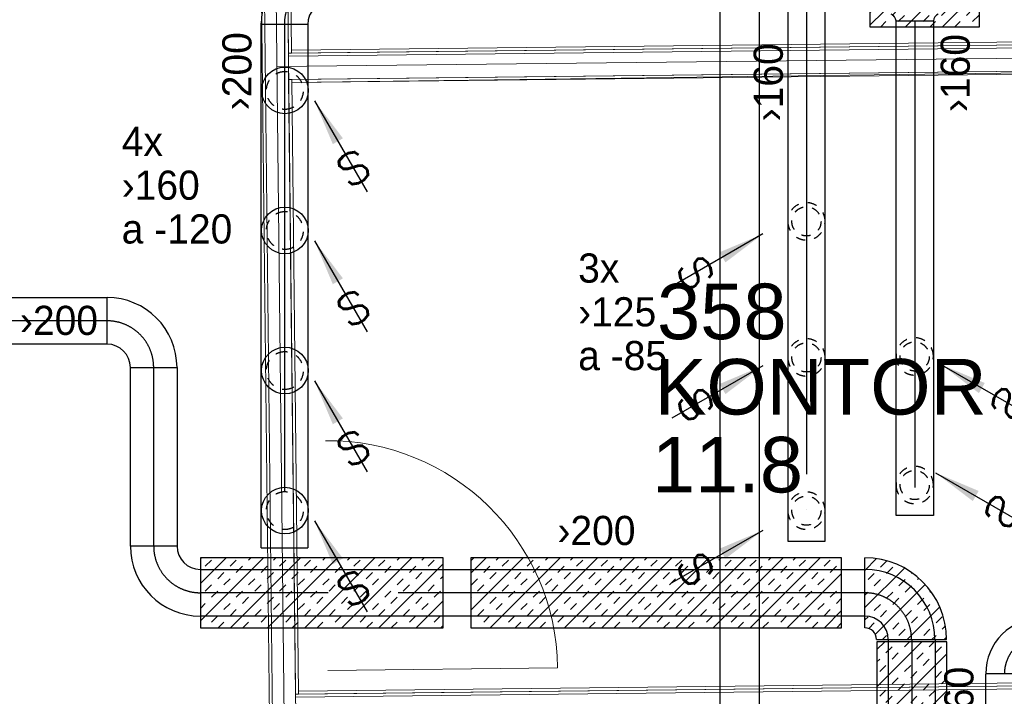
# Model space of a CAD drawing. Header units: millimetres. Extents: x 0 to 83130, y 0 to 57204.
# Tile 27 of 67: x 8512 to 12731, y 37759 to 40658. Entities that reach past the tile are written whole.
import ezdxf
from ezdxf.enums import TextEntityAlignment as Align

# ---------------------------------------------------------------- set-up
doc = ezdxf.new("R2010")
doc.units = ezdxf.units.MM
doc.header["$LTSCALE"] = 100
doc.header["$MEASUREMENT"] = 0
doc.header["$PDMODE"] = 1
for name, pattern in [('2V-CENT', [23, 20, -1.5, 0, -1.5]), ('V-GOMD', [0.8, 0.4, -0.4]), ('V-V', [2, 1, 1])]:
    doc.linetypes.add(name, pattern=pattern)
doc.layers.get('0').update_dxf_attribs({"linetype": 'CONTINUOUS'})
for name, color, linetype in [('20603A200D001$0$832 Rominfo', 7, 'CONTINUOUS'), ('V060-', 3, 'CONTINUOUS'), ('V061-', 1, 'CONTINUOUS'), ('V070-', 3, 'CONTINUOUS'), ('V071-', 1, 'CONTINUOUS'), ('V110-', 6, 'CONTINUOUS'), ('xref', 7, 'CONTINUOUS')]:
    doc.layers.add(name, color=color, linetype=linetype)
for name, color, linetype, lineweight in [('20603A200D001$0$A-AREA', 32, 'CONTINUOUS', 9), ('20603A200D001$0$A-DOOR', 31, 'CONTINUOUS', 13), ('20603A200D001$0$A-WALL', 7, 'CONTINUOUS', 13)]:
    doc.layers.add(name, color=color, linetype=linetype, lineweight=lineweight)
doc.styles.add('20603A200D001$0$Arial', font='arial.ttf', dxfattribs={"height": 238.125})
doc.styles.add('FISO', font='fiso')
doc.styles.add('ISO', font='ISO')
doc.styles.add('SIMPLEX', font='SIMPLEX')

# ---------------------------------------------------------------- blocks, each defined once
blk = doc.blocks.new('CIRC_P', base_point=(16254, 22587))
blk.add_circle((16254, 22587), 0.5)
blk = doc.blocks.new('V420', base_point=(455, 404.5))
blk.add_line((455, 404.5), (464, 404.5))
blk.add_solid([(455, 404.5), (459, 405), (459, 404)])
blk = doc.blocks.new('V422', base_point=(16230, 22585))
blk.add_blockref('V420', (16230, 22585))
at = {"style": 'SIMPLEX'}
blk.add_text('s', height=4, rotation=90, dxfattribs=at).set_placement((16238, 22585), align=Align.CENTER)
blk = doc.blocks.new('CBOJ90_PB', base_point=(86107, 31352))
at = {"color": 0, "linetype": 'ByBlock'}
blk.add_arc((86106, 31353), 1, 270, 360, dxfattribs=at)
blk = doc.blocks.new('KBOJ90_PB', base_point=(86107, 31352))
at = {"color": 0, "linetype": 'ByBlock'}
for p, q in [((86106.5, 31353), (86107.5, 31353)), ((86106, 31352.5), (86106, 31351.5))]:
    blk.add_line(p, q, dxfattribs=at)
for radius in [1.5, 0.5]:
    blk.add_arc((86106, 31353), radius, 270, 360, dxfattribs=at)
blk = doc.blocks.new('3BOJ90_PB', base_point=(86107, 31352))
for p in [(86107, 31353), (86106, 31352)]:
    blk.add_point(p)
at = {"color": 1, "linetype": '2V-CENT'}
blk.add_blockref('CBOJ90_PB', (86107, 31352), dxfattribs=at)
at = {"color": 0, "linetype": 'ByBlock'}
blk.add_blockref('KBOJ90_PB', (86107, 31352), dxfattribs=at)
at = {"style": 'ISO', "flags": 3}
blk.add_attdef('0', (86107, 31352), '', height=1, dxfattribs=at)
blk = doc.blocks.new('K1A', base_point=(16237, 22591.5))
at = {"color": 0, "linetype": 'ByBlock'}
blk.add_line((16237, 22592), (16237, 22591), dxfattribs=at)
blk = doc.blocks.new('21A', base_point=(16237, 22591.5))
blk.add_point((16237, 22591.5))
at = {"color": 0, "linetype": 'ByBlock'}
blk.add_blockref('K1A', (16237, 22591.5), dxfattribs=at)
at = {"style": 'SIMPLEX', "flags": 3}
blk.add_attdef('0', (16237, 22591.5), '', height=1, dxfattribs=at)
blk = doc.blocks.new('*X133')
at = {"color": 0}
for p, q in [((12155.4, 40634.1), (12563.7, 41042.4)), ((12155.4, 40793.2), (12404.6, 41042.4)), ((12155.4, 40952.3), (12245.5, 41042.4)), ((12155.4, 41005.3), (12171.1, 41021)), ((12250.6, 40994.5), (12277.1, 41021)), ((12330.2, 41021), (12351.6, 41042.4)), ((12436.2, 41021), (12457.6, 41042.4)), ((12462.8, 40994.5), (12489.3, 41021)), ((12568.8, 40994.5), (12595.3, 41021)), ((12277.1, 40968), (12303.7, 40994.5)), ((12383.2, 40968), (12409.7, 40994.5)), ((12595.3, 40968), (12621.9, 40994.5)), ((12197.6, 40941.5), (12224.1, 40968)), ((12224.1, 40915), (12250.6, 40941.5)), ((12307.8, 40627.4), (12625.4, 40945)), ((12330.2, 40915), (12356.7, 40941.5)), ((12409.7, 40941.5), (12436.2, 40968)), ((12515.8, 40941.5), (12542.3, 40968)), ((12542.3, 40915), (12568.8, 40941.5)), ((12155.4, 40899.3), (12171.1, 40915)), ((12356.7, 40888.4), (12383.2, 40915)), ((12462.8, 40888.4), (12489.3, 40915)), ((12171.1, 40861.9), (12197.6, 40888.4)), ((12277.1, 40861.9), (12303.7, 40888.4)), ((12303.7, 40835.4), (12330.2, 40861.9)), ((12409.7, 40835.4), (12436.2, 40861.9)), ((12489.3, 40861.9), (12515.8, 40888.4)), ((12595.3, 40861.9), (12621.9, 40888.4)), ((12224.1, 40808.9), (12250.6, 40835.4)), ((12250.6, 40782.4), (12277.1, 40808.9)), ((12356.7, 40782.4), (12383.2, 40808.9)), ((12436.2, 40808.9), (12462.8, 40835.4)), ((12542.3, 40808.9), (12568.8, 40835.4)), ((12568.8, 40782.4), (12595.3, 40808.9)), ((12621.9, 40835.4), (12625.4, 40838.9)), ((12171.1, 40755.9), (12197.6, 40782.4)), ((12383.2, 40755.9), (12409.7, 40782.4)), ((12466.9, 40627.4), (12625.4, 40785.9)), ((12489.3, 40755.9), (12515.8, 40782.4)), ((12197.6, 40729.4), (12224.1, 40755.9)), ((12303.7, 40729.4), (12330.2, 40755.9)), ((12330.2, 40702.8), (12356.7, 40729.4)), ((12436.2, 40702.8), (12462.8, 40729.4)), ((12515.8, 40729.4), (12542.3, 40755.9)), ((12621.9, 40729.4), (12625.4, 40732.9)), ((12155.4, 40687.1), (12171.1, 40702.8)), ((12250.6, 40676.3), (12277.1, 40702.8)), ((12462.8, 40676.3), (12489.3, 40702.8)), ((12568.8, 40676.3), (12595.3, 40702.8)), ((12201.7, 40627.4), (12224.1, 40649.8)), ((12277.1, 40649.8), (12303.7, 40676.3)), ((12383.2, 40649.8), (12409.7, 40676.3)), ((12413.9, 40627.4), (12436.2, 40649.8)), ((12519.9, 40627.4), (12542.3, 40649.8)), ((12595.3, 40649.8), (12621.9, 40676.3))]:
    blk.add_line(p, q, dxfattribs=at)
blk = doc.blocks.new('*X129')
at = {"color": 0}
for p, q in [((2187.4, 46416.9), (2237.8, 46467.3)), ((2187.4, 46257.8), (2356.8, 46427.2)), ((2253.9, 46430.4), (2280.4, 46456.9)), ((2280.4, 46403.9), (2306.9, 46430.4)), ((2200.9, 46377.4), (2227.4, 46403.9)), ((2227.4, 46350.8), (2253.9, 46377.4)), ((2333.5, 46350.8), (2360, 46377.4)), ((2386.5, 46403.9), (2389.4, 46406.8)), ((2413, 46377.4), (2419, 46383.4)), ((2232.1, 46143.4), (2445.7, 46357.1)), ((2360, 46324.3), (2386.5, 46350.8)), ((2187.4, 46310.9), (2200.9, 46324.3)), ((2280.4, 46297.8), (2306.9, 46324.3)), ((2306.9, 46271.3), (2333.5, 46297.8)), ((2413, 46271.3), (2439.5, 46297.8)), ((2466, 46324.3), (2469.6, 46327.9)), ((2227.4, 46244.8), (2253.9, 46271.3)), ((2368.7, 46120.9), (2508.3, 46260.6)), ((2439.5, 46244.8), (2466, 46271.3)), ((2187.4, 46204.8), (2200.9, 46218.3)), ((2253.9, 46218.3), (2280.4, 46244.8)), ((2360, 46218.3), (2386.5, 46244.8)), ((2386.5, 46191.8), (2413, 46218.3)), ((2492.6, 46191.8), (2519.1, 46218.3)), ((2203.8, 46168.2), (2227.4, 46191.8)), ((2306.9, 46165.2), (2333.5, 46191.8)), ((2333.5, 46138.7), (2360, 46165.2)), ((2439.5, 46138.7), (2466, 46165.2)), ((2519.1, 46165.2), (2532.6, 46178.8)), ((2262.6, 46120.9), (2280.4, 46138.7)), ((2474.8, 46120.9), (2492.6, 46138.7)), ((2527.8, 46120.9), (2537.3, 46130.4))]:
    blk.add_line(p, q, dxfattribs=at)
blk = doc.blocks.new('*X134')
at = {"color": 0}
for p, q in [((10445.3, 38128.5), (10669.6, 38352.8)), ((10445.3, 38287.6), (10510.5, 38352.8)), ((10447.5, 38342.9), (10457.4, 38352.8)), ((10500.5, 38289.8), (10527.1, 38316.3)), ((10528.7, 38052.8), (10828.7, 38352.8)), ((10553.6, 38342.9), (10563.5, 38352.8)), ((10580.1, 38316.3), (10606.6, 38342.9)), ((10686.2, 38316.3), (10712.7, 38342.9)), ((10687.8, 38052.8), (10987.8, 38352.8)), ((10712.7, 38289.8), (10739.2, 38316.3)), ((10765.7, 38342.9), (10775.6, 38352.8)), ((10818.7, 38289.8), (10845.3, 38316.3)), ((10846.9, 38052.8), (11146.9, 38352.8)), ((10871.8, 38342.9), (10881.7, 38352.8)), ((10898.3, 38316.3), (10924.8, 38342.9)), ((11004.3, 38316.3), (11030.9, 38342.9)), ((11006, 38052.8), (11306, 38352.8)), ((11030.9, 38289.8), (11057.4, 38316.3)), ((11083.9, 38342.9), (11093.8, 38352.8)), ((11136.9, 38289.8), (11163.4, 38316.3)), ((11165.1, 38052.8), (11465.1, 38352.8)), ((11190, 38342.9), (11199.9, 38352.8)), ((11216.5, 38316.3), (11243, 38342.9)), ((11322.5, 38316.3), (11349.1, 38342.9)), ((11324.2, 38052.8), (11624.2, 38352.8)), ((11349.1, 38289.8), (11375.6, 38316.3)), ((11402.1, 38342.9), (11412, 38352.8)), ((11455.1, 38289.8), (11481.6, 38316.3)), ((11483.3, 38052.8), (11783.3, 38352.8)), ((11508.2, 38342.9), (11518.1, 38352.8)), ((11534.7, 38316.3), (11561.2, 38342.9)), ((11640.7, 38316.3), (11667.3, 38342.9)), ((11642.4, 38052.8), (11942.4, 38352.8)), ((11667.3, 38289.8), (11693.8, 38316.3)), ((11720.3, 38342.9), (11730.2, 38352.8)), ((11773.3, 38289.8), (11799.8, 38316.3)), ((11826.4, 38342.9), (11836.3, 38352.8)), ((11852.9, 38316.3), (11879.4, 38342.9)), ((11958.9, 38316.3), (11985.5, 38342.9)), ((11985.5, 38289.8), (12012, 38316.3)), ((10527.1, 38263.3), (10553.6, 38289.8)), ((10633.1, 38263.3), (10659.6, 38289.8)), ((10845.3, 38263.3), (10871.8, 38289.8)), ((10951.3, 38263.3), (10977.8, 38289.8)), ((11163.4, 38263.3), (11190, 38289.8)), ((11269.5, 38263.3), (11296, 38289.8)), ((11481.6, 38263.3), (11508.2, 38289.8)), ((11587.7, 38263.3), (11614.2, 38289.8)), ((11799.8, 38263.3), (11826.4, 38289.8)), ((11801.5, 38052.8), (12034.3, 38285.6)), ((11905.9, 38263.3), (11932.4, 38289.8)), ((10447.5, 38236.8), (10474, 38263.3)), ((10474, 38210.3), (10500.5, 38236.8)), ((10580.1, 38210.3), (10606.6, 38236.8)), ((10659.6, 38236.8), (10686.2, 38263.3)), ((10765.7, 38236.8), (10792.2, 38263.3)), ((10792.2, 38210.3), (10818.7, 38236.8)), ((10898.3, 38210.3), (10924.8, 38236.8)), ((10977.8, 38236.8), (11004.3, 38263.3)), ((11083.9, 38236.8), (11110.4, 38263.3)), ((11110.4, 38210.3), (11136.9, 38236.8)), ((11216.5, 38210.3), (11243, 38236.8)), ((11296, 38236.8), (11322.5, 38263.3)), ((11402.1, 38236.8), (11428.6, 38263.3)), ((11428.6, 38210.3), (11455.1, 38236.8)), ((11534.7, 38210.3), (11561.2, 38236.8)), ((11614.2, 38236.8), (11640.7, 38263.3)), ((11720.3, 38236.8), (11746.8, 38263.3)), ((11746.8, 38210.3), (11773.3, 38236.8)), ((11852.9, 38210.3), (11879.4, 38236.8)), ((11932.4, 38236.8), (11958.9, 38263.3)), ((10606.6, 38183.8), (10633.1, 38210.3)), ((10712.7, 38183.8), (10739.2, 38210.3)), ((10924.8, 38183.8), (10951.3, 38210.3)), ((11030.9, 38183.8), (11057.4, 38210.3)), ((11243, 38183.8), (11269.5, 38210.3)), ((11349.1, 38183.8), (11375.6, 38210.3)), ((11561.2, 38183.8), (11587.7, 38210.3)), ((11667.3, 38183.8), (11693.8, 38210.3)), ((11879.4, 38183.8), (11905.9, 38210.3)), ((11985.5, 38183.8), (12012, 38210.3)), ((10445.3, 38181.5), (10447.5, 38183.8)), ((10527.1, 38157.2), (10553.6, 38183.8)), ((10553.6, 38130.7), (10580.1, 38157.2)), ((10659.6, 38130.7), (10686.2, 38157.2)), ((10739.2, 38157.2), (10765.7, 38183.8)), ((10845.3, 38157.2), (10871.8, 38183.8)), ((10871.8, 38130.7), (10898.3, 38157.2)), ((10977.8, 38130.7), (11004.3, 38157.2)), ((11057.4, 38157.2), (11083.9, 38183.8)), ((11163.4, 38157.2), (11190, 38183.8)), ((11190, 38130.7), (11216.5, 38157.2)), ((11296, 38130.7), (11322.5, 38157.2)), ((11375.6, 38157.2), (11402.1, 38183.8)), ((11481.6, 38157.2), (11508.2, 38183.8)), ((11508.2, 38130.7), (11534.7, 38157.2)), ((11614.2, 38130.7), (11640.7, 38157.2)), ((11693.8, 38157.2), (11720.3, 38183.8)), ((11799.8, 38157.2), (11826.4, 38183.8)), ((11826.4, 38130.7), (11852.9, 38157.2)), ((11932.4, 38130.7), (11958.9, 38157.2)), ((12012, 38157.2), (12034.3, 38179.5)), ((10474, 38104.2), (10500.5, 38130.7)), ((10500.5, 38077.7), (10527.1, 38104.2)), ((10606.6, 38077.7), (10633.1, 38104.2)), ((10686.2, 38104.2), (10712.7, 38130.7)), ((10792.2, 38104.2), (10818.7, 38130.7)), ((10818.7, 38077.7), (10845.3, 38104.2)), ((10924.8, 38077.7), (10951.3, 38104.2)), ((11004.3, 38104.2), (11030.9, 38130.7)), ((11110.4, 38104.2), (11136.9, 38130.7)), ((11136.9, 38077.7), (11163.4, 38104.2)), ((11243, 38077.7), (11269.5, 38104.2)), ((11322.5, 38104.2), (11349.1, 38130.7)), ((11428.6, 38104.2), (11455.1, 38130.7)), ((11455.1, 38077.7), (11481.6, 38104.2)), ((11561.2, 38077.7), (11587.7, 38104.2)), ((11640.7, 38104.2), (11667.3, 38130.7)), ((11746.8, 38104.2), (11773.3, 38130.7)), ((11773.3, 38077.7), (11799.8, 38104.2)), ((11879.4, 38077.7), (11905.9, 38104.2)), ((11958.9, 38104.2), (11985.5, 38130.7)), ((11960.5, 38052.8), (12034.3, 38126.5)), ((10445.3, 38075.5), (10447.5, 38077.7)), ((10634.7, 38052.8), (10659.6, 38077.7)), ((10740.8, 38052.8), (10765.7, 38077.7)), ((10952.9, 38052.8), (10977.8, 38077.7)), ((11059, 38052.8), (11083.9, 38077.7)), ((11271.1, 38052.8), (11296, 38077.7)), ((11377.2, 38052.8), (11402.1, 38077.7)), ((11589.3, 38052.8), (11614.2, 38077.7)), ((11695.4, 38052.8), (11720.3, 38077.7)), ((11907.5, 38052.8), (11932.4, 38077.7)), ((12013.6, 38052.8), (12034.3, 38073.5)), ((12185.5, 37959.6), (12219.3, 37993.4)), ((12185.5, 37800.5), (12378.4, 37993.4)), ((12303.7, 37971.6), (12325.4, 37993.4)), ((12409.7, 37971.6), (12431.5, 37993.4)), ((12185.5, 37641.4), (12485.5, 37941.4)), ((12224.1, 37945.1), (12250.6, 37971.6)), ((12250.6, 37918.6), (12277.1, 37945.1)), ((12356.7, 37918.6), (12383.2, 37945.1)), ((12436.2, 37945.1), (12462.8, 37971.6)), ((12185.5, 37906.5), (12197.6, 37918.6)), ((12383.2, 37892.1), (12409.7, 37918.6)), ((12197.6, 37865.6), (12224.1, 37892.1)), ((12303.7, 37865.6), (12330.2, 37892.1)), ((12330.2, 37839.1), (12356.7, 37865.6)), ((12436.2, 37839.1), (12462.8, 37865.6)), ((12250.6, 37812.5), (12277.1, 37839.1)), ((12277.1, 37786), (12303.7, 37812.5)), ((12383.2, 37786), (12409.7, 37812.5)), ((12462.8, 37812.5), (12485.5, 37835.3)), ((12185.5, 37482.3), (12485.5, 37782.3)), ((12197.6, 37759.5), (12224.1, 37786)), ((12409.7, 37759.5), (12436.2, 37786)), ((12224.1, 37733), (12250.6, 37759.5)), ((12330.2, 37733), (12356.7, 37759.5)), ((12356.7, 37706.5), (12383.2, 37733)), ((12462.8, 37706.5), (12485.5, 37729.2)), ((12185.5, 37694.4), (12197.6, 37706.5)), ((12277.1, 37680), (12303.7, 37706.5)), ((12224.1, 37626.9), (12250.6, 37653.4)), ((12303.7, 37653.4), (12330.2, 37680)), ((12409.7, 37653.4), (12436.2, 37680)), ((12436.2, 37626.9), (12462.8, 37653.4)), ((12185.5, 37323.2), (12485.5, 37623.2)), ((12185.5, 37588.3), (12197.6, 37600.4)), ((12250.6, 37600.4), (12277.1, 37626.9)), ((12356.7, 37600.4), (12383.2, 37626.9)), ((12383.2, 37573.9), (12409.7, 37600.4)), ((12197.6, 37547.4), (12224.1, 37573.9)), ((12303.7, 37547.4), (12330.2, 37573.9)), ((12250.6, 37494.3), (12277.1, 37520.9)), ((12330.2, 37520.9), (12356.7, 37547.4)), ((12436.2, 37520.9), (12462.8, 37547.4)), ((12462.8, 37494.3), (12485.5, 37517.1)), ((12277.1, 37467.8), (12303.7, 37494.3)), ((12383.2, 37467.8), (12409.7, 37494.3)), ((12185.5, 37164.1), (12485.5, 37464.1)), ((12197.6, 37441.3), (12224.1, 37467.8)), ((12224.1, 37414.8), (12250.6, 37441.3)), ((12330.2, 37414.8), (12356.7, 37441.3)), ((12409.7, 37441.3), (12436.2, 37467.8)), ((12185.5, 37376.2), (12197.6, 37388.3)), ((12277.1, 37361.8), (12303.7, 37388.3)), ((12356.7, 37388.3), (12383.2, 37414.8)), ((12462.8, 37388.3), (12485.5, 37411.1)), ((12303.7, 37335.2), (12330.2, 37361.8)), ((12409.7, 37335.2), (12436.2, 37361.8)), ((12185.5, 37005), (12485.5, 37305)), ((12224.1, 37308.7), (12250.6, 37335.2)), ((12250.6, 37282.2), (12277.1, 37308.7)), ((12356.7, 37282.2), (12383.2, 37308.7)), ((12436.2, 37308.7), (12462.8, 37335.2)), ((12185.5, 37270.2), (12197.6, 37282.2)), ((12383.2, 37255.7), (12409.7, 37282.2)), ((12197.6, 37229.2), (12224.1, 37255.7)), ((12303.7, 37229.2), (12330.2, 37255.7)), ((12330.2, 37202.7), (12356.7, 37229.2)), ((12436.2, 37202.7), (12462.8, 37229.2)), ((12250.6, 37176.1), (12277.1, 37202.7)), ((12277.1, 37149.6), (12303.7, 37176.1)), ((12383.2, 37149.6), (12409.7, 37176.1)), ((12462.8, 37176.1), (12485.5, 37198.9)), ((12197.6, 37123.1), (12224.1, 37149.6)), ((12201, 36861.3), (12485.5, 37145.9)), ((12409.7, 37123.1), (12436.2, 37149.6)), ((12224.1, 37096.6), (12250.6, 37123.1)), ((12330.2, 37096.6), (12356.7, 37123.1)), ((12356.7, 37070.1), (12383.2, 37096.6)), ((12462.8, 37070.1), (12485.5, 37092.9)), ((12185.5, 37058), (12197.6, 37070.1)), ((12277.1, 37043.6), (12303.7, 37070.1)), ((12224.1, 36990.5), (12250.6, 37017)), ((12303.7, 37017), (12330.2, 37043.6)), ((12409.7, 37017), (12436.2, 37043.6)), ((12436.2, 36990.5), (12462.8, 37017)), ((12250.6, 36964), (12277.1, 36990.5)), ((12356.7, 36964), (12383.2, 36990.5)), ((12360.1, 36861.3), (12485.5, 36986.8)), ((12185.5, 36952), (12197.6, 36964)), ((12197.6, 36911), (12224.1, 36937.5)), ((12303.7, 36911), (12330.2, 36937.5)), ((12383.2, 36937.5), (12409.7, 36964)), ((12254, 36861.3), (12277.1, 36884.5)), ((12330.2, 36884.5), (12356.7, 36911)), ((12436.2, 36884.5), (12462.8, 36911)), ((12466.2, 36861.3), (12485.5, 36880.7))]:
    blk.add_line(p, q, dxfattribs=at)
blk = doc.blocks.new('*X135')
at = {"color": 0}
for p, q in [((9286, 38082.9), (9555.9, 38352.8)), ((9286, 38242), (9396.8, 38352.8)), ((9286, 38348.1), (9290.7, 38352.8)), ((9307.3, 38316.3), (9333.8, 38342.9)), ((9413.4, 38316.3), (9439.9, 38342.9)), ((9415, 38052.8), (9715, 38352.8)), ((9439.9, 38289.8), (9466.4, 38316.3)), ((9492.9, 38342.9), (9502.8, 38352.8)), ((9545.9, 38289.8), (9572.5, 38316.3)), ((9574.1, 38052.8), (9874.1, 38352.8)), ((9599, 38342.9), (9608.9, 38352.8)), ((9625.5, 38316.3), (9652, 38342.9)), ((9731.6, 38316.3), (9758.1, 38342.9)), ((9733.2, 38052.8), (10033.2, 38352.8)), ((9758.1, 38289.8), (9784.6, 38316.3)), ((9811.1, 38342.9), (9821, 38352.8)), ((9864.1, 38289.8), (9890.7, 38316.3)), ((9892.3, 38052.8), (10192.3, 38352.8)), ((9917.2, 38342.9), (9927.1, 38352.8)), ((9943.7, 38316.3), (9970.2, 38342.9)), ((10049.8, 38316.3), (10076.3, 38342.9)), ((10051.4, 38052.8), (10326, 38327.4)), ((10076.3, 38289.8), (10102.8, 38316.3)), ((10129.3, 38342.9), (10139.2, 38352.8)), ((10182.3, 38289.8), (10208.9, 38316.3)), ((10235.4, 38342.9), (10245.3, 38352.8)), ((10261.9, 38316.3), (10288.4, 38342.9)), ((9360.3, 38263.3), (9386.8, 38289.8)), ((9572.5, 38263.3), (9599, 38289.8)), ((9678.5, 38263.3), (9705, 38289.8)), ((9890.7, 38263.3), (9917.2, 38289.8)), ((9996.7, 38263.3), (10023.2, 38289.8)), ((10208.9, 38263.3), (10235.4, 38289.8)), ((10314.9, 38263.3), (10326, 38274.4)), ((9307.3, 38210.3), (9333.8, 38236.8)), ((9386.8, 38236.8), (9413.4, 38263.3)), ((9492.9, 38236.8), (9519.4, 38263.3)), ((9519.4, 38210.3), (9545.9, 38236.8)), ((9625.5, 38210.3), (9652, 38236.8)), ((9705, 38236.8), (9731.6, 38263.3)), ((9811.1, 38236.8), (9837.6, 38263.3)), ((9837.6, 38210.3), (9864.1, 38236.8)), ((9943.7, 38210.3), (9970.2, 38236.8)), ((10023.2, 38236.8), (10049.8, 38263.3)), ((10129.3, 38236.8), (10155.8, 38263.3)), ((10155.8, 38210.3), (10182.3, 38236.8)), ((10261.9, 38210.3), (10288.4, 38236.8)), ((9333.8, 38183.8), (9360.3, 38210.3)), ((9439.9, 38183.8), (9466.4, 38210.3)), ((9652, 38183.8), (9678.5, 38210.3)), ((9758.1, 38183.8), (9784.6, 38210.3)), ((9970.2, 38183.8), (9996.7, 38210.3)), ((10076.3, 38183.8), (10102.8, 38210.3)), ((10288.4, 38183.8), (10314.9, 38210.3)), ((9286, 38136), (9307.3, 38157.2)), ((9386.8, 38130.7), (9413.4, 38157.2)), ((9466.4, 38157.2), (9492.9, 38183.8)), ((9572.5, 38157.2), (9599, 38183.8)), ((9599, 38130.7), (9625.5, 38157.2)), ((9705, 38130.7), (9731.6, 38157.2)), ((9784.6, 38157.2), (9811.1, 38183.8)), ((9890.7, 38157.2), (9917.2, 38183.8)), ((9917.2, 38130.7), (9943.7, 38157.2)), ((10023.2, 38130.7), (10049.8, 38157.2)), ((10102.8, 38157.2), (10129.3, 38183.8)), ((10208.9, 38157.2), (10235.4, 38183.8)), ((10210.5, 38052.8), (10326, 38168.3)), ((10235.4, 38130.7), (10261.9, 38157.2)), ((9333.8, 38077.7), (9360.3, 38104.2)), ((9413.4, 38104.2), (9439.9, 38130.7)), ((9519.4, 38104.2), (9545.9, 38130.7)), ((9545.9, 38077.7), (9572.5, 38104.2)), ((9652, 38077.7), (9678.5, 38104.2)), ((9731.6, 38104.2), (9758.1, 38130.7)), ((9837.6, 38104.2), (9864.1, 38130.7)), ((9864.1, 38077.7), (9890.7, 38104.2)), ((9970.2, 38077.7), (9996.7, 38104.2)), ((10049.8, 38104.2), (10076.3, 38130.7)), ((10155.8, 38104.2), (10182.3, 38130.7)), ((10182.3, 38077.7), (10208.9, 38104.2)), ((10288.4, 38077.7), (10314.9, 38104.2)), ((9361.9, 38052.8), (9386.8, 38077.7)), ((9468, 38052.8), (9492.9, 38077.7)), ((9680.1, 38052.8), (9705, 38077.7)), ((9786.2, 38052.8), (9811.1, 38077.7)), ((9998.3, 38052.8), (10023.2, 38077.7)), ((10104.4, 38052.8), (10129.3, 38077.7)), ((10316.5, 38052.8), (10326, 38062.3))]:
    blk.add_line(p, q, dxfattribs=at)
blk = doc.blocks.new('20603A200D001$0$IV01_24dB 543304 - IV01_24dB 2-321038-P03')
at = {"layer": '20603A200D001$0$A-WALL'}
blk.add_line((25003.4, 45216.2), (25222.6, 25751.5), dxfattribs=at)
blk = doc.blocks.new('20603A200D001$0$IV01_24dB 543304 - IV01_24dB-321031-P03')
at = {"layer": '20603A200D001$0$A-WALL'}
for p, q in [((24941.1, 45152.5), (25159.6, 25750.8)), ((25172.6, 25751), (24954, 45165.6)), ((24954, 45165.6), (25172.6, 25751)), ((24954, 45165.6), (25172.6, 25751)), ((24954.1, 45152.6), (25172.6, 25751)), ((24954.1, 45152.6), (25172.6, 25751)), ((24954.1, 45152.6), (25172.6, 25751)), ((25054, 45166.8), (25272.6, 25752.1)), ((25086.6, 42268.8), (25248.1, 27934.4)), ((25086.6, 42268.8), (25248.1, 27934.4)), ((25132.6, 38184), (25110.6, 40144.6)), ((25110.6, 40144.6), (25132.6, 38184)), ((25110.6, 40144.6), (25132.6, 38184)), ((25145.5, 38198.1), (25145.6, 38184.1)), ((25145.5, 38197.1), (25145.6, 38184.1)), ((25145.5, 38197.1), (25145.6, 38184.1)), ((25132.6, 38184), (25145.6, 38184.1)), ((25132.6, 38184), (25145.6, 38184.1)), ((25145.6, 38184.1), (25132.6, 38184)), ((25146.9, 38071.1), (25133.9, 38071)), ((25146.9, 38071.1), (25133.9, 38071)), ((25133.9, 38071), (25146.9, 38071.1)), ((25163.6, 35438.3), (25133.9, 38071)), ((25133.9, 38071), (25163.6, 35438.3)), ((25133.9, 38071), (25163.6, 35438.3)), ((25176.6, 35438.4), (25146.9, 38071.1)), ((25147, 38058.1), (25146.9, 38071.1)), ((25146.9, 38071.1), (25147, 38058.1)), ((25176.6, 35438.4), (25176.4, 35451.4)), ((25176.4, 35451.4), (25176.6, 35438.4)), ((25163.6, 35438.3), (25176.6, 35438.4)), ((25163.6, 35438.3), (25176.6, 35438.4)), ((25176.6, 35438.4), (25163.6, 35438.3))]:
    blk.add_line(p, q, dxfattribs=at)
blk = doc.blocks.new('20603A200D001$0$IV01_24dB 543304 - IV01_24dB 543304-321035-P03')
for name in ['20603A200D001$0$IV01_24dB 543304 - IV01_24dB-321031-P03', '20603A200D001$0$IV01_24dB 543304 - IV01_24dB 2-321038-P03']:
    blk.add_blockref(name, (0, 0))
blk = doc.blocks.new('20603A200D001$0$IV02_37dB 552916 - IV02_37dB 2-321178-P03')
at = {"layer": '20603A200D001$0$A-WALL'}
blk.add_line((25083.3, 38126.9), (28679.9, 38167.4), dxfattribs=at)
blk = doc.blocks.new('20603A200D001$0$IV02_37dB 552916 - IV02_37dB-321171-P03')
at = {"layer": '20603A200D001$0$A-WALL'}
for p, q in [((25145.5, 38197.1), (28640.1, 38236.5)), ((28640.1, 38236.5), (25145.5, 38197.1)), ((28640.1, 38236.5), (25145.5, 38197.1)), ((28640.3, 38223.5), (28640.1, 38236.5)), ((28653.3, 38223.6), (25132.6, 38184)), ((25132.6, 38184), (28640.3, 38223.5)), ((28640.3, 38223.5), (25132.6, 38184)), ((28679.4, 38210.9), (25132.8, 38171)), ((25132.8, 38171), (28653.4, 38210.6)), ((25132.8, 38171), (28653.4, 38210.6)), ((28653.4, 38210.6), (25132.8, 38171)), ((25132.8, 38171), (28653.4, 38210.6)), ((28653.4, 38210.6), (25132.8, 38171)), ((25145.6, 38184.1), (25145.5, 38197.1)), ((25145.5, 38197.1), (25145.6, 38184.1)), ((25145.5, 38197.1), (25145.6, 38184.1)), ((25145.6, 38184.1), (28640.3, 38223.5)), ((25145.6, 38184.1), (28640.3, 38223.5)), ((28640.3, 38223.5), (25145.6, 38184.1)), ((28653.4, 38210.6), (28653.3, 38223.6)), ((28666.4, 38210.8), (28679.4, 38210.9)), ((28679.4, 38210.9), (28666.4, 38210.8)), ((28679.6, 38197.9), (28679.4, 38210.9)), ((28680.6, 38110.9), (28679.4, 38210.9)), ((28679.4, 38210.9), (28679.6, 38197.9)), ((25132.8, 38171), (25132.6, 38184)), ((25132.6, 38184), (25132.8, 38171)), ((25132.6, 38184), (25132.8, 38171)), ((25133.9, 38071), (25132.8, 38171)), ((25132.8, 38171), (25133.9, 38071)), ((25132.8, 38171), (25133.9, 38071)), ((25133.9, 38071), (28680.6, 38110.9)), ((25133.9, 38071), (28641.6, 38110.5)), ((28641.6, 38110.5), (25133.9, 38071)), ((25146.9, 38071.1), (28641.6, 38110.5)), ((28641.6, 38110.5), (25146.9, 38071.1)), ((28641.6, 38110.5), (25146.9, 38071.1)), ((25147, 38058.1), (28621.3, 38104.3)), ((28621.3, 38104.3), (25147, 38058.1)), ((28621.6, 38097.3), (28621.3, 38104.3)), ((28621.3, 38104.3), (28621.6, 38097.3)), ((28641.7, 38097.5), (28641.6, 38110.5)), ((25147, 38058.1), (25146.9, 38071.1)), ((25146.9, 38071.1), (25147, 38058.1)), ((25146.9, 38071.1), (25147, 38058.1)), ((25147, 38058.1), (28641.7, 38097.5)), ((25147, 38058.1), (28621.6, 38097.3)), ((28621.6, 38097.3), (25147, 38058.1)), ((28621.6, 38097.3), (28641.7, 38097.5)), ((28641.7, 38097.5), (28621.6, 38097.3))]:
    blk.add_line(p, q, dxfattribs=at)
blk = doc.blocks.new('20603A200D001$0$IV02_37dB 552916 - IV02_37dB 552916-321175-P03')
for name in ['20603A200D001$0$IV02_37dB 552916 - IV02_37dB-321171-P03', '20603A200D001$0$IV02_37dB 552916 - IV02_37dB 2-321178-P03']:
    blk.add_blockref(name, (0, 0))
blk = doc.blocks.new('20603A200D001$0$IV02_37dB 553942 - IV02_37dB-321180-P03')
at = {"layer": '20603A200D001$0$A-WALL'}
for p, q in [((29974.1, 35492.5), (25163.6, 35438.3)), ((29974.1, 35492.5), (25163.6, 35438.3)), ((25163.6, 35438.3), (29974.1, 35492.5)), ((29974, 35505.5), (25176.4, 35451.4)), ((25176.6, 35438.4), (29974.1, 35492.5)), ((25176.6, 35438.4), (29974.1, 35492.5)), ((29974.1, 35492.5), (25176.6, 35438.4)), ((25163.7, 35425.3), (29974.3, 35479.5)), ((25163.7, 35425.3), (29974.3, 35479.5)), ((29974.3, 35479.5), (25163.7, 35425.3)), ((29974.3, 35479.5), (25163.7, 35425.3)), ((29974.3, 35479.5), (25163.7, 35425.3)), ((25163.7, 35425.3), (29974.3, 35479.5)), ((25176.4, 35451.4), (25176.6, 35438.4)), ((25176.4, 35451.4), (25176.6, 35438.4)), ((25176.6, 35438.4), (25176.4, 35451.4)), ((25163.6, 35438.3), (25163.7, 35425.3)), ((25163.6, 35438.3), (25163.7, 35425.3)), ((25163.7, 35425.3), (25163.6, 35438.3))]:
    blk.add_line(p, q, dxfattribs=at)
blk = doc.blocks.new('20603A200D001$0$IV02_37dB 553942 - IV02_37dB 553942-321184-P03')
blk.add_blockref('20603A200D001$0$IV02_37dB 553942 - IV02_37dB-321180-P03', (0, 0))
blk = doc.blocks.new('20603A200D001$0$DOOR 86 - DOOR 86-403956-P03')
at = {"layer": '20603A200D001$0$A-DOOR'}
blk.add_line((25302.4, 35539.9), (26286.4, 35550.9), dxfattribs=at)
blk.add_arc((25302.4, 35539.9), 984, 0.6452, 90.6452, dxfattribs=at)
blk = doc.blocks.new('20603A200D001')
at = {"layer": '20603A200D001$0$A-AREA'}
blk.add_line((25145.5, 38197.1), (28640.1, 38236.5), dxfattribs=at)
at = {"layer": '20603A200D001$0$A-WALL'}
blk.add_line((25145.5, 38198.1), (25123.7, 40130.7), dxfattribs=at)
at = {"layer": '20603A200D001$0$A-DOOR'}
blk.add_blockref('20603A200D001$0$DOOR 86 - DOOR 86-403956-P03', (0, 0), dxfattribs=at)
at = {"layer": '20603A200D001$0$A-WALL'}
for name in ['20603A200D001$0$IV01_24dB 543304 - IV01_24dB 543304-321035-P03', '20603A200D001$0$IV02_37dB 552916 - IV02_37dB 552916-321175-P03', '20603A200D001$0$IV02_37dB 553942 - IV02_37dB 553942-321184-P03']:
    blk.add_blockref(name, (0, 0), dxfattribs=at)
at = {"layer": '20603A200D001$0$832 Rominfo', "style": '20603A200D001$0$Arial'}
for s, p in [('358', (26712.8, 36958.7)), ('KONTOR', (26702.4, 36636)), ('11.8', (26690.9, 36302.2))]:
    blk.add_text(s, height=238.12, dxfattribs=at).set_placement(p)

msp = doc.modelspace()

# ---------------------------------------------------------------- linework, layer by layer
at = {"layer": 'V060-', "linetype": 'Continuous'}
for p, q in [((11803.41, 40710.64, -171), (11803.41, 38423.95, -171)), ((11963.41, 38423.95, -171), (11963.41, 40710.64, -171)), ((9546.64, 38396.09, -17), (9546.64, 40643.29, -64.51)), ((9746.64, 40638.68, -64.02), (9746.64, 38396.09, -17)), ((12267.52, 38533.78, -171), (12267.52, 40653.35, -171)), ((12427.52, 40653.35, -171), (12427.52, 38533.78, -171)), ((7956.84, 39468.68, -171), (8886.56, 39468.66, -331)), ((8886.56, 39268.66, -331), (7956.84, 39268.68, -171)), ((8986, 38402.12, -11), (8986, 39168, -11)), ((9186, 39168, -11), (9186, 38402.12, -11)), ((9286, 38302.79, -11), (12134, 38302.79, -11)), ((12134, 38102.79, -11), (9286, 38102.79, -11)), ((12234.42, 36860.04, -171), (12234.42, 38002.91, -11)), ((12434.42, 38002.91, -11), (12434.42, 36860.04, -171)), ((12652.35, 36865.31, -171), (12652.35, 37854.96, -171))]:
    msp.add_line(p, q, dxfattribs=at)
at = {"layer": 'V060-', "color": 1, "linetype": '2V-CENT'}
for p, q in [((11883.41, 40710.64, -171), (11883.41, 38423.95, -171)), ((9646.64, 40638.68, -64.02), (9646.64, 38396.09, -17)), ((12347.52, 40653.35, -171), (12347.52, 38533.78, -171)), ((8886.72, 39368.68, -171), (7956.84, 39368.68, -171)), ((9086, 38402.12, -11), (9086, 39168, -11)), ((12134, 38202.79, -11), (9286, 38202.79, -11)), ((12334.42, 38002.91, -11), (12334.42, 36860.04, -171))]:
    msp.add_line(p, q, dxfattribs=at)
at = {"layer": 'V060-'}
msp.add_line((12267.52, 40653.35, -11), (12427.52, 40653.35, -11), dxfattribs=at)
at = {"layer": 'V060-', "linetype": 'ByBlock'}
for p, q in [((12427.59, 38533.99, -11), (12267.59, 38533.99, -11)), ((11803.35, 38424.16, -11), (11963.35, 38424.16, -11))]:
    msp.add_line(p, q, dxfattribs=at)
at = {"layer": 'V060-', "color": 1, "linetype": 'Continuous'}
for p, q in [((12134, 38052.79, -11), (12134, 38352.79, -11)), ((12184, 38002.79, -11), (12484, 38002.79, -11))]:
    msp.add_line(p, q, dxfattribs=at)
at = {"layer": 'V060-', "color": 1}
msp.add_lwpolyline([(12155.37, 40627.42), (12625.37, 40627.42), (12625.37, 41042.42), (12155.37, 41042.42)], close=True, dxfattribs=at)
for points, elevation in [([(9286, 38052.79), (10326, 38052.79), (10326, 38352.79), (9286, 38352.79)], -11), ([(10445.28, 38052.79), (12034.28, 38052.79), (12034.28, 38352.79), (10445.28, 38352.79)], -11), ([(12185.54, 37993.37), (12185.54, 36861.34), (12485.54, 36861.34), (12485.54, 37993.37)], 18)]:
    msp.add_lwpolyline(points, close=True, dxfattribs=dict(at, elevation=elevation))
at = {"layer": 'V060-', "linetype": 'V-GOMD'}
for centre in [(11883.41, 39794.2), (11883.41, 39211.35), (12347.52, 39215.46), (12347.52, 38664.69), (11883.41, 38554.86)]:
    msp.add_circle(centre, 62.5, dxfattribs=at)
at = {"layer": 'V060-'}
for centre, start, end in [((12233.06, 40649.74, -11), 5.97805, 67.40152), ((12461.98, 40649.74, -11), 112.59848, 174.02195)]:
    msp.add_arc(centre, 34.65, start, end, dxfattribs=at)
at = {"layer": 'V060-', "linetype": 'V-GOMD'}
for centre, start, end in [((9648.04, 40355.12, -11), 89.99993, 269.99993), ((9648.04, 40355.12, -11), 269.99993, 449.99993), ((9648.04, 39755.12, -11), 89.99993, 269.99993), ((9648.04, 39755.12, -11), 269.99993, 449.99993), ((9648.04, 39155.12, -11), 89.99993, 269.99993), ((9648.04, 39155.12, -11), 269.99993, 449.99993), ((9648.04, 38555.12, -11), 89.99993, 269.99993), ((9648.04, 38555.12, -11), 269.99993, 449.99993)]:
    msp.add_arc(centre, 80, start, end, dxfattribs=at)
at = {"layer": 'V060-', "color": 1, "linetype": 'Continuous'}
for radius in [350, 50]:
    msp.add_arc((12134, 38002.79, -11), radius, 0, 90, dxfattribs=at)
at = {"layer": 'V060-', "color": 1, "linetype": '2V-CENT'}
msp.add_arc((12134, 38002.79, -11), 200, 0, 90, dxfattribs=at)
at = {"layer": 'V070-', "linetype": 'V-GOMD'}
for centre, start, end in [((11883.41, 39794.2), 0.00007, 180.00007), ((11883.41, 39794.2), 180.00007, 360.00007), ((11883.41, 39211.35), 0.00007, 180.00007), ((12347.52, 39215.46), 359.99993, 539.99993), ((11883.41, 39211.35), 180.00007, 360.00007), ((12347.52, 39215.46), 179.99993, 359.99993), ((12347.52, 38664.69), 359.99993, 539.99993), ((12347.52, 38664.69), 179.99993, 359.99993), ((11883.41, 38554.86), 0.00007, 180.00007), ((11883.41, 38554.86), 180.00007, 360.00007)]:
    msp.add_arc(centre, 80, start, end, dxfattribs=at)
at = {"layer": 'V110-', "linetype": 'V-V'}
for p, q in [((11513.05, 21609.94), (11513.05, 45626.68)), ((11682.35, 21779.24), (11682.35, 45457.38))]:
    msp.add_line(p, q, dxfattribs=at)

# ---------------------------------------------------------------- block references
at = {"layer": 'V060-', "color": 1}
for name, p in [('*X133', (0, 0)), ('*X135', (0, 0)), ('*X134', (0, 0)), ('*X129', (9946.6, -8118.14, -11))]:
    msp.add_blockref(name, p, dxfattribs=at)
at = {"layer": 'V060-', "linetype": 'Continuous'}
for name, p, xscale, yscale, zscale, rotation in [('3BOJ90_PB', (9646, 40838, -64), 200, 200, 200, 180), ('3BOJ90_PB', (9086, 39368, -11), 200, 200, 200, 90), ('3BOJ90_PB', (9086, 38203.09, -11), 200.0000000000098, 200.0000000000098, 200.0000000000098, 270), ('21A', (9646, 38396, -17), 200, 200, 200, 90), ('3BOJ90_PB', (12334, 38202.79, -11), 200, 200, 200, 90), ('3BOJ90_PB', (12731.9, 38015.72, -171), 160, 160, 160, 180)]:
    msp.add_blockref(name, p, dxfattribs=dict(at, xscale=xscale, yscale=yscale, zscale=zscale, rotation=rotation))
at = {"layer": 'V070-'}
for name, p, xscale, yscale, zscale, rotation in [('CIRC_P', (9648.04, 40355.12, -11), 200, 200, 200, 90), ('V422', (9775.32, 40310.7), 50, 50, 50, 299.9999999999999), ('CIRC_P', (9648.04, 39755.12, -11), 200, 200, 200, 90), ('V422', (11696.99, 39740.12), 50, 50, 50, 210), ('V422', (9775.32, 39710.7), 50, 50, 50, 299.9999999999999), ('CIRC_P', (9648.04, 39155.12, -11), 200, 200, 200, 90), ('V422', (11696.99, 39175.91), 50, 50, 50, 210), ('V422', (12462.03, 39180.02), -50, 50, 50, 150), ('V422', (9775.32, 39110.7), 50, 50, 50, 299.9999999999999), ('V422', (12435.87, 38717.54), -50, 50, 50, 150), ('CIRC_P', (9648.04, 38555.12, -11), 200, 200, 200, 90), ('V422', (9775.32, 38510.7), 50, 50, 50, 299.9999999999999), ('V422', (11696.99, 38470.48), 50, 50, 50, 210)]:
    msp.add_blockref(name, p, dxfattribs=dict(at, xscale=xscale, yscale=yscale, zscale=zscale, rotation=rotation))
at = {"layer": 'xref'}
msp.add_blockref('20603A200D001', (-15469.5, 2330.58), dxfattribs=at)

# ---------------------------------------------------------------- texts
at = {"layer": 'V061-', "color": 1, "style": 'FISO'}
for s, p in [('›200', (9505.15, 40270.25)), ('›160', (12583.49, 40262.3)), ('›160', (11782.33, 40222.55)), ('›160', (12599.22, 37551.7))]:
    msp.add_text(s, height=125, rotation=90, dxfattribs=at).set_placement(p)
for p in [(8512.78, 39307.5, -171), (10816.31, 38407.44, -171)]:
    msp.add_text('›200', height=125, dxfattribs=at).set_placement(p)
at = {"layer": 'V071-', "color": 1, "style": 'FISO'}
for s, p in [('4x', (8948.94, 40074.31)), ('›160', (8948.94, 39886.81)), ('a -120', (8948.94, 39699.31)), ('3x', (10905.19, 39531.68)), ('›125', (10905.19, 39344.18)), ('a -85', (10905.19, 39156.68))]:
    msp.add_text(s, height=125, dxfattribs=at).set_placement(p)

doc.saveas('drawing.dxf')
